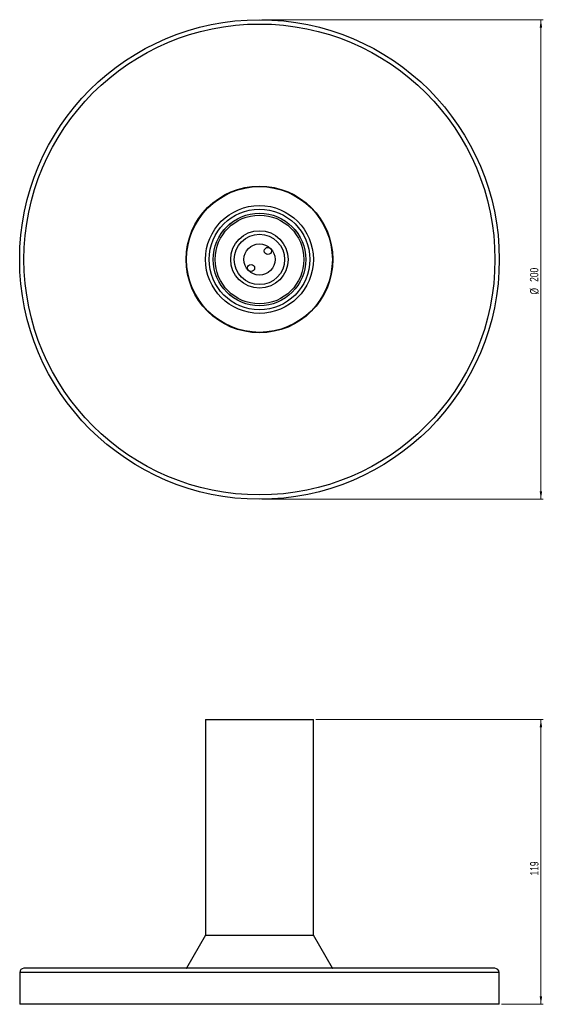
# Model space of a CAD drawing. Header units: millimetres. Extents: x 542 to 760, y 320 to 730.
import ezdxf

# ---------------------------------------------------------------- set-up
doc = ezdxf.new("R2010")
doc.units = ezdxf.units.MM
doc.styles.add('SLDTEXTSTYLE0', font='TXT', dxfattribs={"width": 0.75})
doc.dimstyles.new('SLDDIMSTYLE0', dxfattribs={"dimtxt": 3.5, "dimasz": 3.302, "dimexe": 0, "dimexo": 0.0625, "dimgap": 0.875, "dimtad": 1, "dimdec": 0, "dimrnd": 1e-09, "dimzin": 12, "dimdsep": 46, "dimtxsty": 'SLDTEXTSTYLE0', "dimsah": 1, "dimcen": 0.09, "dimadec": 0, "dimazin": 3, "dimtfac": 1, "dimtdec": 0, "dimtofl": 0, "dimtmove": 0, "dimatfit": 3, "dimfxl": 0, "dimfrac": 2, "dimtolj": 1, "dimtzin": 12, "dimarcsym": 0})

# ---------------------------------------------------------------- blocks, each defined once
blk = doc.blocks.new('_D')
at = {"color": 7, "linetype": 'Continuous', "lineweight": 0}
for p, q in [((665.04, 438.36), (759.91, 438.36)), ((758.91, 438.36), (758.91, 319.57)), ((742.54, 319.57), (759.91, 319.57))]:
    blk.add_line(p, q, dxfattribs=at)
at = {"color": 7, "linetype": 'Continuous', "lineweight": 18}
for points in [[(758.91, 438.36), (758.4, 435.05), (759.42, 435.05)], [(758.91, 319.57), (759.42, 322.87), (758.4, 322.87)]]:
    blk.add_solid(points, dxfattribs=at)
at = {"color": 7, "linetype": 'Continuous', "lineweight": 18, "insert": (754.4, 373.29), "char_height": 3.5, "attachment_point": 1, "rotation": 90, "style": 'SLDTEXTSTYLE0'}
blk.add_mtext('119', dxfattribs=at)
blk = doc.blocks.new('_D_1')
at = {"color": 7, "linetype": 'Continuous', "lineweight": 0}
for p, q in [((642.54, 730.2), (759.91, 730.2)), ((758.91, 730.2), (758.91, 530.2)), ((642.54, 530.2), (759.91, 530.2))]:
    blk.add_line(p, q, dxfattribs=at)
at = {"color": 7, "linetype": 'Continuous', "lineweight": 18}
for points in [[(758.91, 730.2), (758.4, 726.9), (759.42, 726.9)], [(758.91, 530.2), (759.42, 533.5), (758.4, 533.5)]]:
    blk.add_solid(points, dxfattribs=at)
at = {"color": 7, "linetype": 'Continuous', "lineweight": 18, "char_height": 3.5, "attachment_point": 1, "rotation": 90, "style": 'SLDTEXTSTYLE0'}
for s, insert in [('200', (754.34, 620.87)), ('%%c', (754.4, 615.59))]:
    blk.add_mtext(s, dxfattribs=dict(at, insert=insert))

msp = doc.modelspace()

# ---------------------------------------------------------------- linework, layer by layer
at = {"color": 7, "linetype": 'Continuous', "lineweight": 25}
for p, q in [((619.04, 438.36), (619.04, 348.36)), ((619.04, 438.36), (630.33, 438.36)), ((630.33, 438.36), (664.04, 438.36)), ((664.04, 348.36), (664.04, 438.36)), ((619.04, 348.36), (611.14, 334.67)), ((619.04, 348.36), (630.33, 348.36)), ((630.33, 348.36), (664.04, 348.36)), ((671.95, 334.67), (664.04, 348.36)), ((541.54, 332.77), (541.54, 319.57)), ((739.74, 334.57), (543.34, 334.57)), ((741.54, 319.57), (741.54, 332.77)), ((741.54, 319.57), (541.54, 319.57))]:
    msp.add_line(p, q, dxfattribs=at)
at = {"color": 8, "linetype": 'Continuous', "lineweight": 25}
for p, q in [((741.54, 332.77), (541.54, 332.77)), ((671.95, 334.67), (611.14, 334.67))]:
    msp.add_line(p, q, dxfattribs=at)
at = {"color": 7, "linetype": 'Continuous', "lineweight": 25}
for centre, radius in [((641.54, 630.2), 100), ((641.54, 630.2), 98.2), ((641.54, 630.2), 30.58), ((641.54, 630.2), 30.4), ((641.54, 630.2), 22.5), ((641.54, 630.2), 21), ((641.54, 630.2), 19.33), ((641.54, 630.2), 19.3), ((641.54, 630.2), 18.5), ((641.54, 630.2), 12), ((641.54, 630.2), 10.5), ((641.54, 630.2), 6.5), ((645.06, 633.75), 1.5), ((638.03, 626.65), 1.5)]:
    msp.add_circle(centre, radius, dxfattribs=at)
for centre, radius, start, end in [((543.34, 332.77), 1.8, 90, 180), ((610.97, 334.77), 0.2, 270, 330), ((672.12, 334.77), 0.2, 210, 270), ((739.74, 332.77), 1.8, 0, 90)]:
    msp.add_arc(centre, radius, start, end, dxfattribs=at)

# ---------------------------------------------------------------- dimensions: what is measured, and where the dimension line sits
at = {"color": 7, "linetype": 'Continuous', "lineweight": 18}
dim = msp.add_linear_dim(base=(758.91, 530.2), p1=(641.54, 730.2), p2=(641.54, 530.2), angle=90, text='%%c<>', dimstyle='SLDDIMSTYLE0', dxfattribs=at)
dim.commit()
dim.dimension.update_dxf_attribs({"geometry": '_D_1', "text_midpoint": (758.91, 622.11), "dimtype": 160})
dim = msp.add_linear_dim(base=(758.91, 319.57), p1=(664.04, 438.36), p2=(741.54, 319.57), angle=90, dimstyle='SLDDIMSTYLE0', dxfattribs=at)
dim.commit()
dim.dimension.update_dxf_attribs({"geometry": '_D', "text_midpoint": (758.91, 377.17), "dimtype": 160})

doc.saveas('drawing.dxf')
